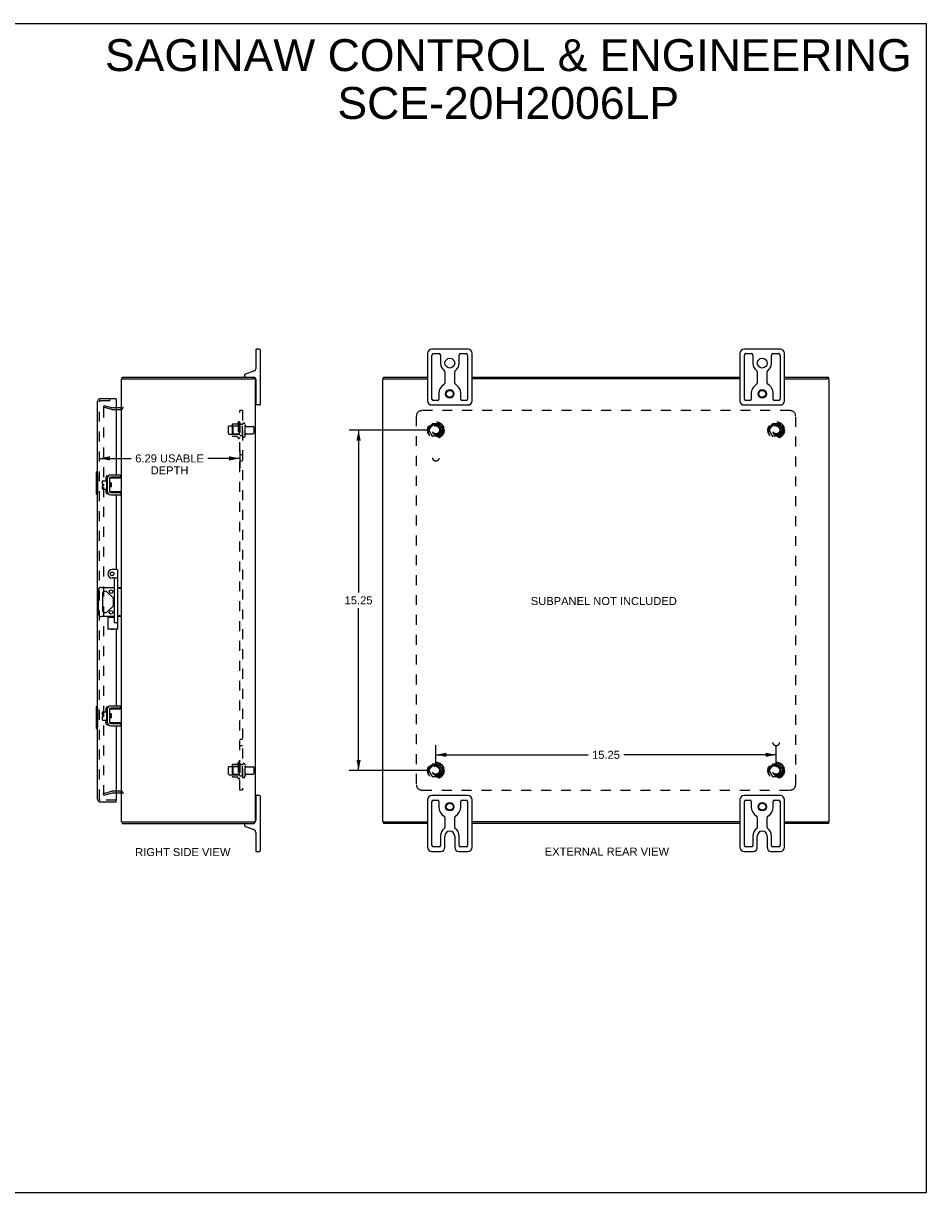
# Model space of a CAD drawing. Header units: inches. Extents: x 0 to 81, y 0 to 52.4.
# Tile 4 of 4: x 40.5 to 81, y 0 to 52.4. Entities that reach past the tile are written whole.
import ezdxf

# ---------------------------------------------------------------- set-up
doc = ezdxf.new("R2010")
doc.units = ezdxf.units.IN
doc.header["$LTSCALE"] = 4.452381
doc.header["$MEASUREMENT"] = 0
doc.linetypes.add('HIDDEN', pattern=[0.2, 0.1, -0.1])
doc.layers.get('0').update_dxf_attribs({"linetype": 'CONTINUOUS'})
for name, color, linetype in [('DEFAULT_2', 8, 'HIDDEN'), ('DIMENSIONS', 7, 'CONTINUOUS'), ('DOOR_ASSEMBLY', 7, 'CONTINUOUS'), ('SUBPANEL', 7, 'CONTINUOUS')]:
    doc.layers.add(name, color=color, linetype=linetype)
doc.styles.get("Standard").update_dxf_attribs({"font": 'arial.ttf'})
doc.dimstyles.new('DIMSTYLE_1', dxfattribs={"dimtxt": 0.357143, "dimasz": 0.47619, "dimexe": 0.09, "dimexo": 0.07, "dimgap": 0.0375, "dimtad": 0, "dimtih": 1, "dimtoh": 1, "dimzin": 4, "dimdsep": 46, "dimtxsty": 'Standard', "dimblk": '_FILLED', "dimblk1": '_FILLED', "dimblk2": '_FILLED', "dimcen": 0.09, "dimadec": 3, "dimazin": 1, "dimtfac": 1, "dimtdec": 3, "dimtofl": 0, "dimtmove": 0, "dimatfit": 3, "dimldrblk": '_FILLED', "dimfxl": 0, "dimtolj": 1, "dimtzin": 4, "dimarcsym": 0})

# ---------------------------------------------------------------- blocks, each defined once
blk = doc.blocks.new('_FILLED')
at = {"color": 0, "linetype": 'ByBlock'}
blk.add_solid([(0, 0), (-1, 0.2), (-1, -0.2)], dxfattribs=at)
blk = doc.blocks.new('*D4')
at = {"layer": 'DIMENSIONS', "color": 2, "linetype": 'Continuous'}
for p, q in [((50.173, 33.241), (50.173, 32.464)), ((43.88, 32.893), (45.311, 32.893)), ((50.173, 32.893), (48.742, 32.893))]:
    blk.add_line(p, q, dxfattribs=at)
at = {"layer": 'DIMENSIONS', "color": 2, "linetype": 'Continuous', "xscale": 0.4761904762, "yscale": 0.4761904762, "zscale": 0.4761904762, "rotation": 180}
blk.add_blockref('_FILLED', (43.88, 32.893), dxfattribs=at)
at = {"layer": 'DIMENSIONS', "color": 2, "linetype": 'Continuous', "xscale": 0.4761904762, "yscale": 0.4761904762, "zscale": 0.4761904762}
blk.add_blockref('_FILLED', (50.173, 32.893), dxfattribs=at)
at = {"layer": 'DIMENSIONS', "color": 2, "linetype": 'Continuous', "insert": (47.027, 33.071), "char_height": 0.35714, "width": 3.07355, "attachment_point": 2, "line_spacing_factor": 0.9}
blk.add_mtext('6.29 USABLE\\PDEPTH', dxfattribs=at)
blk = doc.blocks.new('*D10')
at = {"layer": 'DIMENSIONS', "color": 2, "linetype": 'Continuous'}
for p, q in [((58.626, 34.16), (55.069, 34.16)), ((55.497, 34.16), (55.497, 26.892)), ((55.497, 18.91), (55.497, 26.178)), ((58.626, 18.91), (55.069, 18.91))]:
    blk.add_line(p, q, dxfattribs=at)
at = {"layer": 'DIMENSIONS', "color": 2, "linetype": 'Continuous', "xscale": 0.4761904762, "yscale": 0.4761904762, "zscale": 0.4761904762}
for p, rotation in [((55.497, 34.16), 90), ((55.497, 18.91), 270)]:
    blk.add_blockref('_FILLED', p, dxfattribs=dict(at, rotation=rotation))
at = {"layer": 'DIMENSIONS', "color": 2, "linetype": 'Continuous', "insert": (55.497, 26.713), "char_height": 0.3571, "width": 1.24801, "attachment_point": 2, "line_spacing_factor": 0.9}
blk.add_mtext('15.25', dxfattribs=at)
blk = doc.blocks.new('*D11')
at = {"layer": 'DIMENSIONS', "color": 2, "linetype": 'Continuous'}
for p, q in [((58.96, 19.243), (58.96, 20.042)), ((74.21, 19.243), (74.21, 20.042)), ((58.96, 19.613), (65.782, 19.613)), ((74.21, 19.613), (67.387, 19.613))]:
    blk.add_line(p, q, dxfattribs=at)
at = {"layer": 'DIMENSIONS', "color": 2, "linetype": 'Continuous', "xscale": 0.4761904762, "yscale": 0.4761904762, "zscale": 0.4761904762, "rotation": 180}
blk.add_blockref('_FILLED', (58.96, 19.613), dxfattribs=at)
at = {"layer": 'DIMENSIONS', "color": 2, "linetype": 'Continuous', "xscale": 0.4761904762, "yscale": 0.4761904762, "zscale": 0.4761904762}
blk.add_blockref('_FILLED', (74.21, 19.613), dxfattribs=at)
at = {"layer": 'DIMENSIONS', "color": 2, "linetype": 'Continuous', "insert": (66.585, 19.792), "char_height": 0.3571, "width": 1.24801, "attachment_point": 2, "line_spacing_factor": 0.9}
blk.add_mtext('15.25', dxfattribs=at)

msp = doc.modelspace()

# ---------------------------------------------------------------- linework, layer by layer
at = {"color": 7, "linetype": 'Continuous'}
for p, q in [((0, 52.381), (80.952, 52.381)), ((80.952, 0), (80.952, 52.381)), ((50.888, 37.76), (50.888, 36.9)), ((51.063, 37.785), (50.913, 37.785)), ((51.088, 37.76), (51.088, 35.31)), ((60.4, 37.785), (58.77, 37.785)), ((74.4, 37.785), (72.77, 37.785)), ((58.585, 37.6), (58.585, 35.47)), ((58.785, 35.547), (58.785, 37.522)), ((58.847, 37.585), (59.103, 37.585)), ((59.166, 37.522), (59.166, 37.16)), ((60.004, 37.16), (60.004, 37.522)), ((60.066, 37.585), (60.322, 37.585)), ((60.385, 37.522), (60.385, 35.547)), ((60.585, 35.47), (60.585, 37.6)), ((72.585, 37.6), (72.585, 35.47)), ((72.785, 35.547), (72.785, 37.522)), ((72.847, 37.585), (73.103, 37.585)), ((73.166, 37.522), (73.166, 37.16)), ((74.004, 37.16), (74.004, 37.522)), ((74.066, 37.585), (74.322, 37.585)), ((74.385, 37.522), (74.385, 35.547)), ((74.585, 35.47), (74.585, 37.6)), ((50.829, 36.815), (50.428, 36.669)), ((59.366, 36.769), (59.366, 36.266)), ((59.804, 36.266), (59.804, 36.769)), ((73.366, 36.769), (73.366, 36.266)), ((73.804, 36.266), (73.804, 36.769)), ((44.873, 36.46), (44.985, 36.46)), ((44.896, 36.46), (44.896, 36.535)), ((50.388, 36.613), (50.388, 36.595)), ((50.871, 36.46), (50.764, 36.46)), ((50.82, 36.46), (50.82, 36.535)), ((50.888, 36.445), (50.888, 35.31)), ((56.587, 36.46), (56.693, 36.46)), ((56.618, 36.46), (56.618, 36.535)), ((76.582, 36.46), (76.477, 36.46)), ((76.552, 36.46), (76.552, 36.535)), ((50.888, 36.08), (50.873, 36.08)), ((59.09, 35.785), (59.09, 35.547)), ((60.08, 35.547), (60.08, 35.785)), ((73.09, 35.785), (73.09, 35.547)), ((74.08, 35.547), (74.08, 35.785)), ((50.888, 35.49), (50.873, 35.49)), ((51.063, 35.285), (50.913, 35.285)), ((58.77, 35.285), (60.4, 35.285)), ((59.027, 35.485), (58.847, 35.485)), ((60.322, 35.485), (60.142, 35.485)), ((72.77, 35.285), (74.4, 35.285)), ((73.027, 35.485), (72.847, 35.485)), ((74.322, 35.485), (74.142, 35.485)), ((44.196, 31.953), (44.196, 31.466)), ((44.206, 31.963), (44.226, 31.963)), ((44.236, 32.024), (44.239, 32.024)), ((44.34, 31.992), (44.34, 31.427)), ((44.344, 31.827), (44.344, 32.012)), ((44.354, 32.022), (44.873, 32.022)), ((44.84, 32.052), (44.4, 32.052)), ((44.84, 32.052), (44.84, 32.156)), ((44.021, 31.744), (44.021, 31.88)), ((44.021, 31.744), (44.089, 31.744)), ((44.021, 31.53), (44.021, 31.676)), ((44.021, 31.676), (44.089, 31.676)), ((44.031, 31.89), (44.196, 31.89)), ((44.031, 31.52), (44.196, 31.52)), ((44.089, 31.676), (44.089, 31.744)), ((44.206, 31.456), (44.226, 31.456)), ((44.344, 31.407), (44.344, 31.592)), ((44.404, 31.802), (44.354, 31.802)), ((44.404, 31.617), (44.354, 31.617)), ((44.37, 31.617), (44.37, 31.802)), ((44.374, 31.698), (44.372, 31.722)), ((44.38, 31.617), (44.386, 31.627)), ((44.384, 31.629), (44.391, 31.617)), ((44.399, 31.69), (44.397, 31.733)), ((44.404, 31.802), (44.404, 31.617)), ((44.236, 31.396), (44.239, 31.396)), ((44.873, 31.397), (44.354, 31.397)), ((44.4, 31.367), (44.84, 31.367)), ((44.8, 31.405), (44.793, 31.407)), ((44.84, 31.367), (44.84, 31.263)), ((43.837, 25.929), (43.837, 26.991)), ((43.962, 27.116), (44.563, 27.116)), ((44.028, 26.862), (44.028, 26.057)), ((44.189, 26.925), (44.09, 26.925)), ((44.499, 26.641), (44.234, 26.907)), ((44.703, 27.116), (44.873, 27.116)), ((44.234, 26.013), (44.499, 26.279)), ((44.518, 26.323), (44.518, 26.596)), ((44.563, 25.804), (43.962, 25.804)), ((44.09, 25.995), (44.189, 25.995)), ((44.873, 25.804), (44.703, 25.804)), ((44.021, 21.394), (44.021, 21.53)), ((44.031, 21.54), (44.196, 21.54)), ((44.196, 21.603), (44.196, 21.116)), ((44.206, 21.613), (44.226, 21.613)), ((44.236, 21.674), (44.239, 21.674)), ((44.34, 21.642), (44.34, 21.077)), ((44.344, 21.477), (44.344, 21.662)), ((44.354, 21.672), (44.873, 21.672)), ((44.84, 21.702), (44.4, 21.702)), ((44.84, 21.702), (44.84, 21.806)), ((44.021, 21.394), (44.089, 21.394)), ((44.021, 21.326), (44.089, 21.326)), ((44.021, 21.18), (44.021, 21.326)), ((44.031, 21.17), (44.196, 21.17)), ((44.089, 21.326), (44.089, 21.394)), ((44.206, 21.106), (44.226, 21.106)), ((44.236, 21.046), (44.239, 21.046)), ((44.344, 21.057), (44.344, 21.242)), ((44.404, 21.452), (44.354, 21.452)), ((44.404, 21.267), (44.354, 21.267)), ((44.873, 21.047), (44.354, 21.047)), ((44.37, 21.267), (44.37, 21.452)), ((44.374, 21.348), (44.372, 21.372)), ((44.38, 21.267), (44.386, 21.277)), ((44.384, 21.279), (44.391, 21.267)), ((44.399, 21.34), (44.397, 21.383)), ((44.4, 21.017), (44.84, 21.017)), ((44.404, 21.452), (44.404, 21.267)), ((44.8, 21.055), (44.793, 21.057)), ((44.84, 21.017), (44.84, 20.913)), ((50.888, 17.58), (50.873, 17.58)), ((50.888, 17.76), (50.888, 16.675)), ((51.063, 17.785), (50.913, 17.785)), ((51.088, 17.76), (51.088, 15.31)), ((58.585, 17.6), (58.585, 15.47)), ((60.4, 17.785), (58.77, 17.785)), ((58.785, 15.547), (58.785, 17.522)), ((58.847, 17.585), (59.032, 17.585)), ((59.095, 17.522), (59.095, 17.285)), ((60.075, 17.285), (60.075, 17.522)), ((60.137, 17.585), (60.322, 17.585)), ((60.385, 17.522), (60.385, 15.547)), ((60.585, 15.47), (60.585, 17.6)), ((72.585, 17.6), (72.585, 15.47)), ((74.4, 17.785), (72.77, 17.785)), ((72.785, 15.547), (72.785, 17.522)), ((72.847, 17.585), (73.032, 17.585)), ((73.095, 17.522), (73.095, 17.285)), ((74.075, 17.285), (74.075, 17.522)), ((74.137, 17.585), (74.322, 17.585)), ((74.385, 17.522), (74.385, 15.547)), ((74.585, 15.47), (74.585, 17.6)), ((50.888, 16.99), (50.873, 16.99)), ((59.366, 16.809), (59.366, 16.363)), ((59.804, 16.363), (59.804, 16.809)), ((73.366, 16.809), (73.366, 16.363)), ((73.804, 16.363), (73.804, 16.809)), ((44.873, 16.61), (44.985, 16.61)), ((44.896, 16.61), (44.896, 16.535)), ((50.388, 16.475), (50.388, 16.457)), ((50.428, 16.4), (50.796, 16.266)), ((50.764, 16.61), (50.871, 16.61)), ((50.82, 16.61), (50.82, 16.535)), ((56.587, 16.61), (56.693, 16.61)), ((56.618, 16.61), (56.618, 16.535)), ((76.477, 16.61), (76.582, 16.61)), ((76.552, 16.61), (76.552, 16.535)), ((50.888, 16.135), (50.888, 15.31)), ((59.166, 15.973), (59.166, 15.547)), ((59.366, 15.47), (59.366, 15.973)), ((59.804, 15.973), (59.804, 15.47)), ((60.004, 15.547), (60.004, 15.973)), ((73.166, 15.973), (73.166, 15.547)), ((73.366, 15.47), (73.366, 15.973)), ((73.804, 15.973), (73.804, 15.47)), ((74.004, 15.547), (74.004, 15.973)), ((50.913, 15.285), (51.063, 15.285)), ((58.77, 15.285), (59.181, 15.285)), ((59.103, 15.485), (58.847, 15.485)), ((59.989, 15.285), (60.4, 15.285)), ((60.322, 15.485), (60.066, 15.485)), ((72.77, 15.285), (73.181, 15.285)), ((73.103, 15.485), (72.847, 15.485)), ((73.989, 15.285), (74.4, 15.285)), ((74.322, 15.485), (74.066, 15.485)), ((0, 0), (80.952, 0))]:
    msp.add_line(p, q, dxfattribs=at)
at = {"color": 3, "linetype": 'Continuous'}
for p, q in [((44.873, 16.61), (44.873, 36.46)), ((44.896, 36.535), (50.82, 36.535)), ((44.985, 36.46), (50.763, 36.46)), ((50.871, 36.46), (50.873, 36.46)), ((50.873, 16.61), (50.873, 36.46)), ((56.585, 16.61), (56.585, 36.46)), ((56.585, 36.46), (56.587, 36.46)), ((56.618, 36.535), (58.585, 36.535)), ((56.695, 36.46), (58.585, 36.46)), ((60.585, 36.535), (72.585, 36.535)), ((72.585, 36.46), (60.585, 36.46)), ((74.585, 36.535), (76.552, 36.535)), ((74.585, 36.46), (76.475, 36.46)), ((76.582, 36.46), (76.585, 36.46)), ((76.585, 16.61), (76.585, 36.46)), ((44.831, 35.16), (44.63, 35.16)), ((44.236, 32.024), (44.236, 31.396)), ((44.4, 32.156), (44.84, 32.156)), ((44.4, 31.263), (44.84, 31.263)), ((44.236, 21.674), (44.236, 21.046)), ((44.4, 21.806), (44.84, 21.806)), ((44.4, 20.913), (44.84, 20.913)), ((44.63, 17.91), (44.831, 17.91)), ((44.896, 16.535), (50.82, 16.535)), ((44.985, 16.61), (50.763, 16.61)), ((50.871, 16.61), (50.873, 16.61)), ((56.585, 16.61), (56.587, 16.61)), ((58.585, 16.535), (56.618, 16.535)), ((56.695, 16.61), (58.585, 16.61)), ((72.585, 16.61), (60.585, 16.61)), ((72.585, 16.535), (60.585, 16.535)), ((74.585, 16.61), (76.475, 16.61)), ((76.552, 16.535), (74.585, 16.535)), ((76.582, 16.61), (76.585, 16.61))]:
    msp.add_line(p, q, dxfattribs=at)
at = {"color": 7, "linetype": 'Continuous'}
for points in [[(44.793, 32.012), (44.8, 32.015), (44.804, 32.016), (44.807, 32.017), (44.81, 32.018), (44.813, 32.019), (44.816, 32.02), (44.818, 32.02), (44.821, 32.021), (44.823, 32.021), (44.826, 32.022), (44.828, 32.022), (44.83, 32.022), (44.832, 32.022)], [(44.344, 31.447), (44.342, 31.448), (44.341, 31.45), (44.34, 31.452)], [(44.344, 31.827), (44.344, 31.825), (44.344, 31.824), (44.344, 31.822), (44.344, 31.82), (44.344, 31.819), (44.345, 31.818), (44.345, 31.816), (44.345, 31.815), (44.345, 31.814), (44.346, 31.813), (44.346, 31.811), (44.347, 31.81), (44.347, 31.809), (44.347, 31.808), (44.348, 31.807), (44.348, 31.806), (44.349, 31.806), (44.349, 31.805), (44.35, 31.804), (44.351, 31.804), (44.351, 31.803), (44.352, 31.803), (44.353, 31.802), (44.354, 31.802)], [(44.354, 31.617), (44.353, 31.617), (44.352, 31.617), (44.351, 31.617), (44.351, 31.616), (44.35, 31.616), (44.35, 31.615), (44.349, 31.614), (44.348, 31.613), (44.348, 31.612), (44.348, 31.612), (44.347, 31.611), (44.347, 31.61), (44.346, 31.608), (44.346, 31.607), (44.345, 31.606), (44.345, 31.605), (44.345, 31.604), (44.345, 31.602), (44.344, 31.601), (44.344, 31.599), (44.344, 31.598), (44.344, 31.596), (44.344, 31.594), (44.344, 31.592)], [(44.372, 31.722), (44.371, 31.73), (44.37, 31.738), (44.37, 31.742)], [(44.384, 31.629), (44.384, 31.63), (44.383, 31.633), (44.382, 31.636), (44.381, 31.639), (44.381, 31.644), (44.38, 31.649), (44.379, 31.655), (44.378, 31.661), (44.377, 31.667), (44.377, 31.675), (44.376, 31.682), (44.375, 31.69), (44.374, 31.698)], [(44.397, 31.733), (44.396, 31.744), (44.395, 31.754), (44.394, 31.764), (44.394, 31.774), (44.393, 31.783), (44.392, 31.792), (44.392, 31.8), (44.391, 31.802)], [(44.404, 31.63), (44.404, 31.631), (44.403, 31.64), (44.402, 31.649), (44.401, 31.659), (44.401, 31.669), (44.4, 31.679), (44.399, 31.69)], [(44.832, 31.397), (44.83, 31.397), (44.828, 31.398), (44.826, 31.398), (44.823, 31.398), (44.821, 31.399), (44.818, 31.399), (44.816, 31.4), (44.813, 31.401), (44.81, 31.402), (44.807, 31.403), (44.804, 31.404), (44.8, 31.405)], [(44.867, 27.116), (44.863, 27.115), (44.859, 27.114), (44.855, 27.112), (44.85, 27.109), (44.845, 27.106), (44.84, 27.102), (44.834, 27.098), (44.829, 27.094), (44.823, 27.09), (44.817, 27.085), (44.81, 27.081), (44.804, 27.076), (44.798, 27.071), (44.792, 27.066), (44.786, 27.061), (44.779, 27.056)], [(44.798, 25.849), (44.786, 25.859), (44.779, 25.864)], [(44.867, 25.804), (44.863, 25.804), (44.859, 25.806), (44.855, 25.808), (44.85, 25.81), (44.845, 25.814), (44.84, 25.817), (44.834, 25.821), (44.829, 25.825), (44.823, 25.83), (44.817, 25.834), (44.81, 25.839), (44.804, 25.844), (44.798, 25.849)], [(44.344, 21.477), (44.344, 21.475), (44.344, 21.474), (44.344, 21.472), (44.344, 21.47), (44.344, 21.469), (44.345, 21.468), (44.345, 21.466), (44.345, 21.465), (44.345, 21.464), (44.346, 21.463), (44.346, 21.461), (44.347, 21.46), (44.347, 21.459), (44.347, 21.458), (44.348, 21.457), (44.348, 21.456), (44.349, 21.456), (44.349, 21.455), (44.35, 21.454), (44.351, 21.454), (44.351, 21.453), (44.352, 21.453), (44.353, 21.452), (44.354, 21.452)], [(44.793, 21.662), (44.8, 21.665), (44.804, 21.666), (44.807, 21.667), (44.81, 21.668), (44.813, 21.669), (44.816, 21.67), (44.818, 21.67), (44.821, 21.671), (44.823, 21.671), (44.826, 21.672), (44.828, 21.672), (44.83, 21.672), (44.832, 21.672)], [(44.344, 21.097), (44.342, 21.098), (44.341, 21.1), (44.34, 21.102)], [(44.354, 21.267), (44.353, 21.267), (44.352, 21.267), (44.351, 21.267), (44.351, 21.266), (44.35, 21.266), (44.35, 21.265), (44.349, 21.264), (44.348, 21.263), (44.348, 21.262), (44.348, 21.262), (44.347, 21.261), (44.347, 21.26), (44.346, 21.258), (44.346, 21.257), (44.345, 21.256), (44.345, 21.255), (44.345, 21.254), (44.345, 21.252), (44.344, 21.251), (44.344, 21.249), (44.344, 21.248), (44.344, 21.246), (44.344, 21.244), (44.344, 21.242)], [(44.372, 21.372), (44.371, 21.38), (44.37, 21.388), (44.37, 21.392)], [(44.384, 21.279), (44.384, 21.28), (44.383, 21.283), (44.382, 21.286), (44.381, 21.289), (44.381, 21.294), (44.38, 21.299), (44.379, 21.305), (44.378, 21.311), (44.377, 21.317), (44.377, 21.325), (44.376, 21.332), (44.375, 21.34), (44.374, 21.348)], [(44.397, 21.383), (44.396, 21.394), (44.395, 21.404), (44.394, 21.414), (44.394, 21.424), (44.393, 21.433), (44.392, 21.442), (44.392, 21.45), (44.391, 21.452)], [(44.404, 21.28), (44.404, 21.281), (44.403, 21.29), (44.402, 21.299), (44.401, 21.309), (44.401, 21.319), (44.4, 21.329), (44.399, 21.34)], [(44.832, 21.047), (44.83, 21.047), (44.828, 21.048), (44.826, 21.048), (44.823, 21.048), (44.821, 21.049), (44.818, 21.049), (44.816, 21.05), (44.813, 21.051), (44.81, 21.052), (44.807, 21.053), (44.804, 21.054), (44.8, 21.055)]]:
    msp.add_lwpolyline(points, dxfattribs=at)
for centre, radius in [((59.585, 37.16), 0.219), ((73.585, 37.16), 0.219), ((59.585, 35.785), 0.188), ((59.585, 35.785), 0.156), ((73.585, 35.785), 0.188), ((73.585, 35.785), 0.156), ((44.408, 26.925), 0.08), ((44.408, 25.995), 0.08), ((59.585, 17.285), 0.188), ((59.585, 17.285), 0.156), ((73.585, 17.285), 0.188), ((73.585, 17.285), 0.156)]:
    msp.add_circle(centre, radius, dxfattribs=at)
for centre, radius, start, end in [((50.913, 37.76), 0.025, 90, 180), ((51.063, 37.76), 0.025, 0, 90), ((58.77, 37.6), 0.185, 90, 180), ((60.4, 37.6), 0.185, 0, 90), ((72.77, 37.6), 0.185, 90, 180), ((74.4, 37.6), 0.185, 0, 90), ((58.847, 37.522), 0.0625, 90, 180), ((59.103, 37.522), 0.0625, 360, 90), ((60.066, 37.522), 0.0625, 90, 180), ((60.322, 37.522), 0.0625, 360, 90), ((72.847, 37.522), 0.0625, 90, 180), ((73.103, 37.522), 0.0625, 360, 90), ((74.066, 37.522), 0.0625, 90, 180), ((74.322, 37.522), 0.0625, 360, 90), ((50.448, 36.613), 0.06, 110, 180), ((50.798, 36.9), 0.09, 290, 360), ((59.585, 37.16), 0.419, 180, 234.223), ((59.303, 36.769), 0.0625, 0, 54.223), ((59.866, 36.769), 0.0625, 125.777, 180), ((59.585, 37.16), 0.419, 305.777, 360), ((73.585, 37.16), 0.419, 180, 234.223), ((73.303, 36.769), 0.0625, 0, 54.223), ((73.866, 36.769), 0.0625, 125.777, 180), ((73.585, 37.16), 0.419, 305.777, 360), ((50.448, 36.595), 0.06, 180, 270), ((50.798, 36.445), 0.09, 0, 75.835), ((59.585, 35.785), 0.495, 120.3269, 180), ((59.303, 36.266), 0.0625, 300.3269, 0), ((59.866, 36.266), 0.0625, 180, 239.6731), ((59.585, 35.785), 0.495, 0, 59.6731), ((73.585, 35.785), 0.495, 120.3269, 180), ((73.303, 36.266), 0.0625, 300.3269, 0), ((73.866, 36.266), 0.0625, 180, 239.6731), ((73.585, 35.785), 0.495, 0, 59.6731), ((50.913, 35.31), 0.025, 180, 270), ((51.063, 35.31), 0.025, 270, 360), ((58.77, 35.47), 0.185, 180, 270), ((58.847, 35.547), 0.0625, 180, 270), ((59.027, 35.547), 0.0625, 270, 0), ((60.142, 35.547), 0.0625, 180, 270), ((60.322, 35.547), 0.0625, 270, 0), ((60.4, 35.47), 0.185, 270, 360), ((72.77, 35.47), 0.185, 180, 270), ((72.847, 35.547), 0.0625, 180, 270), ((73.027, 35.547), 0.0625, 270, 0), ((74.142, 35.547), 0.0625, 180, 270), ((74.322, 35.547), 0.0625, 270, 0), ((74.4, 35.47), 0.185, 270, 360), ((44.206, 31.953), 0.01, 90, 180), ((44.226, 31.953), 0.01, 0, 90), ((44.4, 31.992), 0.06, 90, 180), ((44.354, 31.96), 0.0162, 128.1095, 149.7501), ((44.354, 32.012), 0.01, 90, 144.8477), ((44.031, 31.88), 0.01, 90, 180), ((44.031, 31.53), 0.01, 180, 270), ((44.206, 31.466), 0.01, 180, 270), ((44.226, 31.466), 0.01, 270, 360), ((44.354, 31.46), 0.0162, 210.2499, 231.8905), ((44.4, 31.427), 0.06, 180, 270), ((44.354, 31.407), 0.01, 180, 189.0225), ((44.354, 31.407), 0.01, 214.8438, 270), ((43.962, 26.991), 0.125, 90, 180), ((44.09, 26.862), 0.0625, 90, 180), ((44.189, 26.862), 0.0625, 45, 90), ((44.455, 26.596), 0.0625, 0, 45), ((44.455, 26.323), 0.0625, 315, 360), ((43.962, 25.929), 0.125, 180, 270), ((44.09, 26.057), 0.0625, 180, 270), ((44.189, 26.057), 0.0625, 270, 315), ((44.031, 21.53), 0.01, 90, 180), ((44.206, 21.603), 0.01, 90, 180), ((44.226, 21.603), 0.01, 0, 90), ((44.4, 21.642), 0.06, 90, 180), ((44.354, 21.61), 0.0162, 128.1095, 149.7501), ((44.354, 21.662), 0.01, 90, 144.8477), ((44.031, 21.18), 0.01, 180, 270), ((44.206, 21.116), 0.01, 180, 270), ((44.226, 21.116), 0.01, 270, 360), ((44.354, 21.11), 0.0162, 210.2499, 231.8905), ((44.4, 21.077), 0.06, 180, 270), ((44.354, 21.057), 0.01, 180, 189.0225), ((44.354, 21.057), 0.01, 214.8438, 270), ((50.913, 17.76), 0.025, 90, 180), ((51.063, 17.76), 0.025, 0, 90), ((58.77, 17.6), 0.185, 90, 180), ((58.847, 17.522), 0.0625, 90, 180), ((59.032, 17.522), 0.0625, 0, 90), ((60.137, 17.522), 0.0625, 90, 180), ((60.322, 17.522), 0.0625, 360, 90), ((60.4, 17.6), 0.185, 0, 90), ((72.77, 17.6), 0.185, 90, 180), ((72.847, 17.522), 0.0625, 90, 180), ((73.032, 17.522), 0.0625, 0, 90), ((74.137, 17.522), 0.0625, 90, 180), ((74.322, 17.522), 0.0625, 360, 90), ((74.4, 17.6), 0.185, 0, 90), ((59.585, 17.285), 0.49, 180, 239.3693), ((59.303, 16.809), 0.0625, 0, 59.3693), ((59.866, 16.809), 0.0625, 120.6307, 180), ((59.585, 17.285), 0.49, 300.6307, 360), ((73.585, 17.285), 0.49, 180, 239.3693), ((73.303, 16.809), 0.0625, 0, 59.3693), ((73.866, 16.809), 0.0625, 120.6307, 180), ((73.585, 17.285), 0.49, 300.6307, 360), ((50.448, 16.475), 0.06, 90, 180), ((50.448, 16.457), 0.06, 180, 250), ((50.748, 16.135), 0.14, 360, 70), ((50.748, 16.675), 0.14, 300.9805, 332.2944), ((50.748, 16.675), 0.14, 333.3244, 360), ((59.585, 15.973), 0.419, 125.777, 180), ((59.303, 16.363), 0.0625, 305.777, 360), ((59.866, 16.363), 0.0625, 180, 234.223), ((59.585, 15.973), 0.419, 0, 54.223), ((73.585, 15.973), 0.419, 125.777, 180), ((73.303, 16.363), 0.0625, 305.777, 360), ((73.866, 16.363), 0.0625, 180, 234.223), ((73.585, 15.973), 0.419, 0, 54.223), ((59.585, 15.973), 0.219, 0, 180), ((73.585, 15.973), 0.219, 0, 180), ((50.913, 15.31), 0.025, 180, 270), ((51.063, 15.31), 0.025, 270, 360), ((58.77, 15.47), 0.185, 180, 270), ((58.847, 15.547), 0.0625, 180, 270), ((59.103, 15.547), 0.0625, 270, 360), ((59.181, 15.47), 0.185, 270, 360), ((59.989, 15.47), 0.185, 180, 270), ((60.066, 15.547), 0.0625, 180, 270), ((60.322, 15.547), 0.0625, 270, 360), ((60.4, 15.47), 0.185, 270, 360), ((72.77, 15.47), 0.185, 180, 270), ((72.847, 15.547), 0.0625, 180, 270), ((73.103, 15.547), 0.0625, 270, 360), ((73.181, 15.47), 0.185, 270, 360), ((73.989, 15.47), 0.185, 180, 270), ((74.066, 15.547), 0.0625, 180, 270), ((74.322, 15.547), 0.0625, 270, 360), ((74.4, 15.47), 0.185, 270, 360)]:
    msp.add_arc(centre, radius, start, end, dxfattribs=at)
at = {"color": 3, "linetype": 'Continuous'}
for centre, radius, start, end in [((44.831, 35.202), 0.042, 270, 360), ((44.4, 31.992), 0.164, 90, 180), ((44.4, 31.427), 0.164, 180, 270), ((44.4, 21.642), 0.164, 90, 180), ((44.4, 21.077), 0.164, 180, 270), ((44.831, 17.868), 0.042, 0, 90)]:
    msp.add_arc(centre, radius, start, end, dxfattribs=at)
at = {"layer": 'DEFAULT_2', "color": 8, "linetype": 'HIDDEN'}
for p, q in [((44.08, 35.264), (44.06, 35.192)), ((44.447, 35.088), (44.06, 35.192)), ((44.06, 35.169), (44.06, 17.901)), ((44.08, 35.264), (44.466, 35.161)), ((44.63, 35.16), (44.472, 35.16)), ((44.472, 35.085), (44.831, 35.085)), ((49.673, 34.002), (49.673, 34.317)), ((49.703, 34.347), (50.298, 34.347)), ((49.837, 34.415), (49.837, 33.904)), ((49.857, 34.343), (49.837, 34.363)), ((49.848, 34.437), (50.075, 34.437)), ((49.857, 34.343), (49.857, 33.976)), ((50.153, 34.343), (49.857, 34.343)), ((50.103, 34.516), (50.103, 33.804)), ((50.153, 34.343), (50.173, 34.363)), ((50.153, 34.343), (50.153, 33.976)), ((50.173, 34.494), (50.173, 33.826)), ((50.298, 33.902), (50.298, 34.417)), ((50.408, 33.902), (50.408, 34.417)), ((50.471, 34.325), (50.768, 34.325)), ((50.798, 34.295), (50.798, 34.025)), ((58.797, 34.432), (58.642, 34.165)), ((58.642, 34.155), (58.797, 33.887)), ((59.114, 34.437), (58.805, 34.437)), ((59.277, 34.165), (59.123, 34.432)), ((59.123, 33.887), (59.277, 34.155)), ((74.047, 34.432), (73.892, 34.165)), ((73.892, 34.155), (74.047, 33.887)), ((74.364, 34.437), (74.055, 34.437)), ((74.527, 34.165), (74.373, 34.432)), ((74.373, 33.887), (74.527, 34.155)), ((49.703, 33.972), (50.298, 33.972)), ((49.857, 33.976), (49.837, 33.956)), ((49.848, 33.882), (50.075, 33.882)), ((50.153, 33.976), (49.857, 33.976)), ((50.153, 33.976), (50.173, 33.956)), ((50.471, 33.995), (50.768, 33.995)), ((59.114, 33.882), (58.805, 33.882)), ((74.364, 33.882), (74.055, 33.882)), ((49.673, 18.752), (49.673, 19.067)), ((49.703, 19.097), (50.298, 19.097)), ((49.837, 19.165), (49.837, 18.654)), ((49.857, 19.093), (49.837, 19.113)), ((49.848, 19.187), (50.075, 19.187)), ((50.153, 19.093), (49.857, 19.093)), ((49.857, 19.093), (49.857, 18.726)), ((50.103, 19.266), (50.103, 18.554)), ((50.153, 19.093), (50.173, 19.113)), ((50.153, 19.093), (50.153, 18.726)), ((50.173, 19.244), (50.173, 18.576)), ((50.298, 18.652), (50.298, 19.167)), ((50.408, 18.652), (50.408, 19.167)), ((50.471, 19.075), (50.768, 19.075)), ((50.798, 19.045), (50.798, 18.775)), ((58.797, 19.182), (58.642, 18.915)), ((58.642, 18.905), (58.797, 18.637)), ((59.114, 19.187), (58.805, 19.187)), ((59.277, 18.915), (59.123, 19.182)), ((59.123, 18.637), (59.277, 18.905)), ((74.047, 19.182), (73.892, 18.915)), ((73.892, 18.905), (74.047, 18.637)), ((74.364, 19.187), (74.055, 19.187)), ((74.527, 18.915), (74.373, 19.182)), ((74.373, 18.637), (74.527, 18.905)), ((49.703, 18.722), (50.298, 18.722)), ((49.857, 18.726), (49.837, 18.706)), ((49.848, 18.632), (50.075, 18.632)), ((50.153, 18.726), (49.857, 18.726)), ((50.153, 18.726), (50.173, 18.706)), ((50.471, 18.745), (50.768, 18.745)), ((59.114, 18.632), (58.805, 18.632)), ((74.364, 18.632), (74.055, 18.632)), ((44.06, 17.878), (44.447, 17.981)), ((44.08, 17.805), (44.06, 17.878)), ((44.08, 17.805), (44.466, 17.909)), ((44.831, 17.985), (44.472, 17.985)), ((44.472, 17.91), (44.63, 17.91))]:
    msp.add_line(p, q, dxfattribs=at)
for points in [[(44.075, 35.184), (44.074, 35.183), (44.073, 35.183), (44.071, 35.183), (44.07, 35.183), (44.069, 35.182), (44.067, 35.181), (44.066, 35.18), (44.065, 35.179), (44.064, 35.178), (44.063, 35.177), (44.062, 35.176), (44.062, 35.174), (44.061, 35.173), (44.061, 35.172), (44.061, 35.17), (44.06, 35.169)], [(44.079, 35.183), (44.077, 35.183), (44.076, 35.183), (44.075, 35.184)], [(44.06, 17.901), (44.061, 17.9), (44.061, 17.898), (44.061, 17.897), (44.062, 17.895), (44.062, 17.894)], [(44.075, 17.886), (44.074, 17.886), (44.073, 17.886), (44.071, 17.887), (44.07, 17.887), (44.069, 17.888), (44.067, 17.888), (44.066, 17.889), (44.065, 17.89), (44.064, 17.891), (44.063, 17.893), (44.062, 17.894)], [(44.079, 17.887), (44.077, 17.886), (44.076, 17.886), (44.075, 17.886)]]:
    msp.add_lwpolyline(points, dxfattribs=at)
for centre, radius in [((58.96, 34.16), 0.372), ((58.96, 34.16), 0.356), ((58.96, 34.16), 0.312), ((58.96, 34.16), 0.204), ((58.96, 34.16), 0.188), ((58.96, 34.16), 0.183), ((58.96, 34.16), 0.165), ((74.21, 34.16), 0.372), ((74.21, 34.16), 0.356), ((74.21, 34.16), 0.312), ((74.21, 34.16), 0.204), ((74.21, 34.16), 0.188), ((74.21, 34.16), 0.183), ((74.21, 34.16), 0.165), ((58.96, 18.91), 0.372), ((58.96, 18.91), 0.356), ((58.96, 18.91), 0.312), ((58.96, 18.91), 0.204), ((58.96, 18.91), 0.188), ((58.96, 18.91), 0.183), ((58.96, 18.91), 0.165), ((74.21, 18.91), 0.372), ((74.21, 18.91), 0.356), ((74.21, 18.91), 0.312), ((74.21, 18.91), 0.204), ((74.21, 18.91), 0.188), ((74.21, 18.91), 0.183), ((74.21, 18.91), 0.165)]:
    msp.add_circle(centre, radius, dxfattribs=at)
for centre, radius, start, end in [((44.472, 35.185), 0.025, 255, 270), ((44.831, 35.202), 0.117, 270, 360), ((44.472, 35.185), 0.1, 255, 270), ((49.703, 34.317), 0.03, 90, 180), ((49.978, 34.415), 0.141, 174.7919, 180), ((49.848, 34.427), 0.01, 90, 174.8062), ((50.057, 34.447), 0.01, 270, 336.0321), ((50.703, 34.16), 0.698, 149.3369, 156.0321), ((50.135, 34.494), 0.0384, 0, 145.5503), ((50.353, 34.417), 0.055, 0, 180), ((50.471, 34.387), 0.0625, 180, 270), ((50.768, 34.295), 0.03, 360, 90), ((58.651, 34.16), 0.01, 150.0127, 209.9883), ((58.805, 34.427), 0.01, 90.0124, 149.9892), ((59.114, 34.427), 0.01, 30.012, 89.9887), ((59.269, 34.16), 0.01, 330.0127, 29.9883), ((73.901, 34.16), 0.01, 150.0127, 209.9883), ((74.055, 34.427), 0.01, 90.0124, 149.9892), ((74.364, 34.427), 0.01, 30.012, 89.9887), ((74.519, 34.16), 0.01, 330.0127, 29.9883), ((49.703, 34.002), 0.03, 180, 270), ((49.978, 33.904), 0.141, 180, 185.2081), ((49.848, 33.892), 0.01, 185.1938, 270), ((50.057, 33.872), 0.01, 23.9679, 90), ((50.703, 34.16), 0.698, 203.9679, 210.6631), ((50.135, 33.826), 0.0384, 214.4497, 360), ((50.353, 33.902), 0.055, 180, 360), ((50.471, 33.932), 0.0625, 90, 180), ((50.768, 34.025), 0.03, 270, 0), ((58.805, 33.892), 0.01, 210.012, 269.9887), ((59.114, 33.892), 0.01, 270.0124, 329.9892), ((74.055, 33.892), 0.01, 210.012, 269.9887), ((74.364, 33.892), 0.01, 270.0124, 329.9892), ((49.703, 19.067), 0.03, 90, 180), ((49.978, 19.165), 0.141, 174.7919, 180), ((49.848, 19.177), 0.01, 90, 174.8062), ((50.057, 19.197), 0.01, 270, 336.0321), ((50.703, 18.91), 0.698, 149.3369, 156.0321), ((50.135, 19.244), 0.0384, 0, 145.5503), ((50.353, 19.167), 0.055, 0, 180), ((50.471, 19.137), 0.0625, 180, 270), ((50.768, 19.045), 0.03, 360, 90), ((58.651, 18.91), 0.01, 150.0127, 209.9883), ((58.805, 19.177), 0.01, 90.0124, 149.9892), ((59.114, 19.177), 0.01, 30.012, 89.9887), ((59.269, 18.91), 0.01, 330.0127, 29.9883), ((73.901, 18.91), 0.01, 150.0127, 209.9883), ((74.055, 19.177), 0.01, 90.0124, 149.9892), ((74.364, 19.177), 0.01, 30.012, 89.9887), ((74.519, 18.91), 0.01, 330.0127, 29.9883), ((49.703, 18.752), 0.03, 180, 270), ((49.978, 18.654), 0.141, 180, 185.2081), ((49.848, 18.642), 0.01, 185.1938, 270), ((50.057, 18.622), 0.01, 23.9679, 90), ((50.703, 18.91), 0.698, 203.9679, 210.6631), ((50.135, 18.576), 0.0384, 214.4497, 360), ((50.353, 18.652), 0.055, 180, 360), ((50.471, 18.682), 0.0625, 90, 180), ((50.768, 18.775), 0.03, 270, 0), ((58.805, 18.642), 0.01, 210.012, 269.9887), ((59.114, 18.642), 0.01, 270.0124, 329.9892), ((74.055, 18.642), 0.01, 210.012, 269.9887), ((74.364, 18.642), 0.01, 270.0124, 329.9892), ((44.472, 17.885), 0.1, 90, 105), ((44.472, 17.885), 0.025, 90, 105), ((44.831, 17.868), 0.117, 0, 90)]:
    msp.add_arc(centre, radius, start, end, dxfattribs=at)
at = {"layer": 'DOOR_ASSEMBLY', "color": 3, "linetype": 'Continuous'}
for p, q in [((43.805, 17.62), (43.805, 35.449)), ((44.63, 35.566), (43.922, 35.566)), ((44.63, 35.491), (44.63, 32.156)), ((44.189, 31.89), (44.189, 32.066)), ((44.239, 32.116), (44.292, 32.116)), ((44.63, 32.052), (44.63, 32.022)), ((44.189, 31.354), (44.189, 31.52)), ((44.292, 31.304), (44.239, 31.304)), ((44.63, 31.397), (44.63, 31.367)), ((44.63, 31.263), (44.63, 27.91)), ((44.63, 25.247), (44.63, 21.806)), ((44.189, 21.54), (44.189, 21.716)), ((44.239, 21.766), (44.292, 21.766)), ((44.63, 21.702), (44.63, 21.672)), ((44.189, 21.004), (44.189, 21.17)), ((44.292, 20.954), (44.239, 20.954)), ((44.63, 21.047), (44.63, 21.017)), ((44.63, 20.913), (44.63, 17.578)), ((43.922, 17.503), (44.63, 17.503))]:
    msp.add_line(p, q, dxfattribs=at)
at = {"layer": 'DOOR_ASSEMBLY', "color": 8, "linetype": 'HIDDEN'}
for p, q in [((43.88, 17.62), (43.88, 35.449)), ((43.922, 35.491), (44.63, 35.491)), ((44.348, 35.491), (44.348, 35.566)), ((44.63, 17.578), (43.922, 17.578))]:
    msp.add_line(p, q, dxfattribs=at)
at = {"layer": 'DOOR_ASSEMBLY', "color": 7, "linetype": 'Continuous'}
for p, q in [((44.63, 35.566), (44.63, 35.491)), ((43.745, 32.27), (43.745, 31.3)), ((43.76, 32.285), (43.805, 32.285)), ((43.792, 32.185), (43.792, 31.385)), ((43.76, 31.285), (43.805, 31.285)), ((44.673, 27.91), (44.453, 27.91)), ((44.703, 25.247), (44.703, 27.88)), ((44.533, 27.535), (44.453, 27.535)), ((44.563, 25.565), (44.563, 27.505)), ((44.593, 27.535), (44.673, 27.535)), ((44.265, 25.785), (44.265, 25.247)), ((44.265, 25.785), (44.563, 25.785)), ((44.703, 25.247), (44.265, 25.247)), ((44.585, 25.535), (44.673, 25.535)), ((43.745, 21.77), (43.745, 20.8)), ((43.76, 21.785), (43.805, 21.785)), ((43.792, 21.685), (43.792, 20.885)), ((43.76, 20.785), (43.805, 20.785)), ((44.63, 17.503), (44.63, 17.578))]:
    msp.add_line(p, q, dxfattribs=at)
for points in [[(43.79, 32.221), (43.791, 32.215), (43.791, 32.21), (43.791, 32.204), (43.792, 32.197), (43.792, 32.191), (43.792, 32.185)], [(43.792, 31.385), (43.792, 31.379), (43.792, 31.372), (43.791, 31.366), (43.791, 31.36), (43.791, 31.354), (43.79, 31.349)], [(44.265, 25.785), (44.265, 25.785), (44.266, 25.784), (44.267, 25.783), (44.286, 25.763)], [(44.286, 25.763), (44.291, 25.759), (44.295, 25.755)], [(44.265, 25.247), (44.265, 25.247), (44.266, 25.248), (44.267, 25.249), (44.286, 25.269)], [(44.286, 25.269), (44.291, 25.273), (44.295, 25.277)], [(44.533, 25.565), (44.539, 25.558), (44.546, 25.552), (44.552, 25.547), (44.559, 25.543), (44.566, 25.539), (44.572, 25.537), (44.578, 25.535), (44.585, 25.535)], [(44.681, 25.269), (44.677, 25.273), (44.673, 25.277)], [(44.703, 25.247), (44.702, 25.248), (44.702, 25.248), (44.701, 25.249), (44.681, 25.269)], [(43.79, 21.721), (43.791, 21.715), (43.791, 21.709), (43.791, 21.703), (43.792, 21.697), (43.792, 21.691), (43.792, 21.685)], [(43.792, 20.885), (43.792, 20.878), (43.792, 20.872), (43.791, 20.866), (43.791, 20.86), (43.791, 20.854), (43.79, 20.849)]]:
    msp.add_lwpolyline(points, dxfattribs=at)
for radius in [0.085, 0.08]:
    msp.add_circle((44.453, 27.722), radius, dxfattribs=at)
at = {"layer": 'DOOR_ASSEMBLY', "color": 3, "linetype": 'Continuous'}
for centre, radius, start, end in [((43.922, 35.449), 0.117, 90, 180), ((44.239, 32.066), 0.05, 90, 180), ((44.239, 31.354), 0.05, 180, 270), ((44.453, 25.347), 0.109, 246.5606, 293.4394), ((44.239, 21.716), 0.05, 90, 180), ((44.239, 21.004), 0.05, 180, 270), ((43.922, 17.62), 0.117, 180, 270)]:
    msp.add_arc(centre, radius, start, end, dxfattribs=at)
at = {"layer": 'DOOR_ASSEMBLY', "color": 8, "linetype": 'HIDDEN'}
for centre, start, end in [((43.922, 35.449), 90, 180), ((43.922, 17.62), 180, 270)]:
    msp.add_arc(centre, 0.042, start, end, dxfattribs=at)
at = {"layer": 'DOOR_ASSEMBLY', "color": 7, "linetype": 'Continuous'}
for centre, radius, start, end in [((43.76, 32.27), 0.015, 90, 180), ((43.79, 32.27), 0.015, 0, 90), ((43.76, 31.3), 0.015, 180, 270), ((43.79, 31.3), 0.015, 270, 360), ((44.453, 27.722), 0.188, 90, 270), ((44.673, 27.88), 0.03, 0, 90), ((44.533, 27.505), 0.03, 359.9987, 89.9934), ((44.593, 27.505), 0.03, 90, 180), ((44.673, 27.505), 0.03, 0, 90), ((44.593, 25.565), 0.03, 180, 270), ((44.673, 25.565), 0.03, 270, 360), ((43.76, 21.77), 0.015, 90, 180), ((43.79, 21.77), 0.015, 0, 90), ((43.76, 20.8), 0.015, 180, 270), ((43.79, 20.8), 0.015, 270, 360)]:
    msp.add_arc(centre, radius, start, end, dxfattribs=at)
at = {"layer": 'SUBPANEL', "color": 8, "linetype": 'HIDDEN'}
for p, q in [((50.173, 18.035), (50.173, 35.035)), ((50.298, 35.035), (50.173, 35.035)), ((50.298, 35.035), (50.298, 18.035)), ((58.085, 34.785), (58.085, 18.285)), ((74.835, 35.035), (58.335, 35.035)), ((75.085, 18.285), (75.085, 34.785)), ((50.298, 34.41), (50.173, 34.41)), ((50.298, 33.91), (50.173, 33.91)), ((50.298, 33.05), (50.173, 33.05)), ((50.298, 32.769), (50.173, 32.769)), ((50.298, 20.3), (50.173, 20.3)), ((50.298, 20.019), (50.173, 20.019)), ((50.298, 19.16), (50.173, 19.16)), ((50.298, 18.66), (50.173, 18.66)), ((50.298, 18.035), (50.173, 18.035)), ((58.335, 18.035), (74.835, 18.035))]:
    msp.add_line(p, q, dxfattribs=at)
for centre, radius in [((58.96, 34.16), 0.25), ((74.21, 34.16), 0.25), ((58.96, 32.91), 0.141), ((74.21, 20.16), 0.141), ((58.96, 18.91), 0.25), ((74.21, 18.91), 0.25)]:
    msp.add_circle(centre, radius, dxfattribs=at)
for centre, start, end in [((58.335, 34.785), 90, 180), ((74.835, 34.785), 0, 90), ((58.335, 18.285), 180, 270), ((74.835, 18.285), 270, 360)]:
    msp.add_arc(centre, 0.25, start, end, dxfattribs=at)

# ---------------------------------------------------------------- texts
at = {"layer": 'DIMENSIONS', "color": 2, "linetype": 'Continuous', "line_spacing_factor": 0.9}
for s, insert, char_height, width, attachment_point in [('SAGINAW CONTROL & ENGINEERING\\PSCE-20H2006LP', (62.205, 51.673), 1.42857, 36.08072, 2), ('SUBPANEL NOT INCLUDED', (63.215, 26.681), 0.35714, 6.5308, 1), ('RIGHT SIDE VIEW', (47.621, 15.435), 0.35714, 4.25916, 2), ('EXTERNAL REAR VIEW', (66.626, 15.457), 0.35714, 5.56028, 2)]:
    msp.add_mtext(s, dxfattribs=dict(at, insert=insert, char_height=char_height, width=width, attachment_point=attachment_point))

# ---------------------------------------------------------------- dimensions: what is measured, and where the dimension line sits
at = {"layer": 'DIMENSIONS', "color": 2, "linetype": 'Continuous'}
dim = msp.add_linear_dim(base=(50.173, 32.893), p1=(43.88, 35.491), p2=(50.173, 32.394), text='<> USABLE\\PDEPTH', dimstyle='DIMSTYLE_1', dxfattribs=at)
dim.commit()
dim.dimension.update_dxf_attribs({"geometry": '*D4', "text_midpoint": (47.027, 32.625), "dimtype": 160})
dim = msp.add_linear_dim(base=(55.497, 18.91), p1=(58.696, 34.16), p2=(58.696, 18.91), angle=270, dimstyle='DIMSTYLE_1', dxfattribs=at)
dim.commit()
dim.dimension.update_dxf_attribs({"geometry": '*D10', "text_midpoint": (55.514, 26.533), "dimtype": 160})
dim = msp.add_linear_dim(base=(74.21, 19.613), p1=(58.96, 20.112), p2=(74.21, 20.112), dimstyle='DIMSTYLE_1', dxfattribs=at)
dim.commit()
dim.dimension.update_dxf_attribs({"geometry": '*D11', "text_midpoint": (66.601, 19.611), "dimtype": 160})

doc.saveas('drawing.dxf')
